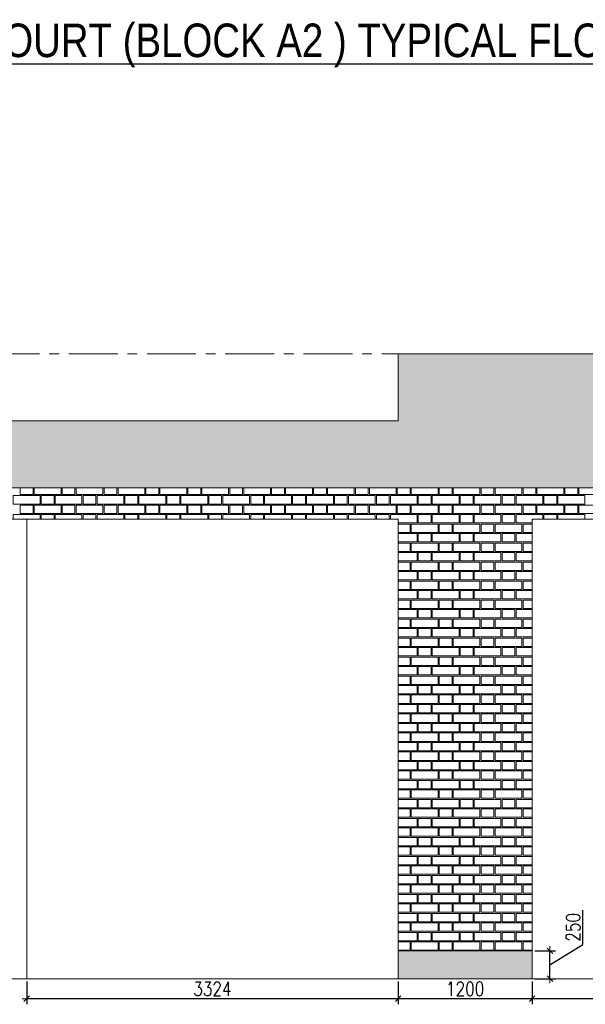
# Model space of a CAD drawing. Header units: millimetres. Extents: x 365044 to 878822, y -384447 to -241456.
# Tile 17 of 65: x 624410 to 629472, y -384084 to -375269. Entities that reach past the tile are written whole.
import ezdxf
from ezdxf.enums import TextEntityAlignment as Align

# ---------------------------------------------------------------- set-up
doc = ezdxf.new("R2010")
doc.units = ezdxf.units.MM
doc.header["$PDMODE"] = 99
doc.linetypes.add('CENTER', pattern=[2, 1.25, -0.25, 0.25, -0.25])
doc.layers.get('Defpoints').update_dxf_attribs({"color": 250})
for name, color, linetype, lineweight in [('3A-HATCH', 252, 'Continuous', 0), ('4', 4, 'Continuous', 9), ('A-DIM', 7, 'Continuous', 13), ('A-TEXT', 7, 'Continuous', 9)]:
    doc.layers.add(name, color=color, linetype=linetype, lineweight=lineweight)
doc.layers.add('A-HATCH', color=9, linetype='Continuous', lineweight=0, true_color=0x808080)
for name, color, linetype in [('ARTAG', 241, 'Continuous'), ('CENTER', 8, 'CENTER'), ('XR-DOOR$0$DOOR HATCH', 252, 'Continuous')]:
    doc.layers.add(name, color=color, linetype=linetype)
doc.styles.add('AB_EN', font='arial.ttf')
doc.styles.add('Arial Narrow', font='ARIALN.TTF', dxfattribs={"height": 476.25})
doc.styles.add('G1', font='arial.ttf', dxfattribs={"width": 0.8})
doc.styles.add('L1', font='simplex.shx', dxfattribs={"width": 0.8})
doc.dimstyles.new('copy 1 TO 50', dxfattribs={"dimscale": 50, "dimtxt": 2.5, "dimasz": 0.02, "dimexe": 1, "dimexo": 0.5, "dimgap": 0.5, "dimtad": 1, "dimdec": 0, "dimzin": 0, "dimdsep": 46, "dimtxsty": 'L1', "dimblk": '$0$$0$$1$new block', "dimcen": 0, "dimdle": 1, "dimclrd": 6, "dimclre": 6, "dimclrt": 7, "dimadec": 0, "dimazin": 0, "dimtfac": 2.5, "dimtdec": 0, "dimtix": 1, "dimtmove": 1, "dimatfit": 3, "dimldrblk": 'OPEN30', "dimfxl": 6, "dimtolj": 1, "dimtzin": 0, "dimarcsym": 0})

# ---------------------------------------------------------------- blocks, each defined once
blk = doc.blocks.new('*U10')
at = {"layer": 'ARTAG', "color": 3}
blk.add_line((13.57, 0.35), (205.8, 0.35), dxfattribs=at)
at = {"layer": 'ARTAG', "color": 1, "style": 'G1', "width": 0.8}
for tag, height, p in [('S', 4, (6.93, 1.55)), ('1', 2.5, (6.93, -3.45))]:
    blk.add_attdef(tag, text='', height=height, dxfattribs=at).set_placement(p, align=Align.CENTER)
at = {"layer": 'ARTAG', "color": 1, "style": 'AB_EN'}
for tag, p, height in [('ELEVATION', (14.69, 1.55), 4), ('SCALE1:10', (15.09, -3.45), 2.5)]:
    blk.add_attdef(tag, p, '', height=height, dxfattribs=at)
blk = doc.blocks.new('$0$$0$$1$new block')
at = {"color": 3}
for p, q in [((40, 0), (-40, 0)), ((24.7, 24.7), (-24.7, -24.7)), ((0, 40), (0, -40))]:
    blk.add_line(p, q, dxfattribs=at)
blk = doc.blocks.new('*D419')
at = {"layer": 'A-DIM', "color": 6, "linetype": 'Continuous', "lineweight": -2, "transparency": 16777216}
for p, q in [((628996.6, -383880), (628996.6, -384084.4)), ((635232.6, -383880), (635232.6, -384084.4))]:
    blk.add_line(p, q, dxfattribs=at)
at = {"layer": 'A-DIM', "color": 6, "lineweight": -2, "transparency": 16777216}
blk.add_line((635231.6, -384034.4), (628997.6, -384034.4), dxfattribs=at)
at = {"layer": 'Defpoints', "color": 0, "transparency": 16777216}
for p in [(628996.6, -383855), (635232.6, -383855), (628996.6, -384034.4)]:
    blk.add_point(p, dxfattribs=at)
at = {"layer": 'A-DIM', "color": 6, "lineweight": -2, "transparency": 16777216, "rotation": 180}
blk.add_blockref('$0$$0$$1$new block', (628996.6, -384034.4), dxfattribs=at)
at = {"layer": 'A-DIM', "color": 6, "lineweight": -2, "transparency": 16777216}
blk.add_blockref('$0$$0$$1$new block', (635232.6, -384034.4), dxfattribs=at)
at = {"layer": 'A-DIM', "color": 7, "lineweight": -3, "transparency": 16777216, "insert": (632114.6, -383946.9), "char_height": 125, "attachment_point": 5, "style": 'L1'}
blk.add_mtext('\\A1;6236', dxfattribs=at)
blk = doc.blocks.new('_Open30')
at = {"color": 0, "linetype": 'ByBlock', "lineweight": -2}
for p, q in [((-1, 0.3), (0, 0)), ((0, 0), (-1, -0.3)), ((0, 0), (-1, 0))]:
    blk.add_line(p, q, dxfattribs=at)
blk = doc.blocks.new('*D420')
at = {"layer": 'A-DIM', "color": 6, "linetype": 'Continuous', "lineweight": -2, "transparency": 16777216}
for p, q in [((624472.6, -383880), (624472.6, -384084.4)), ((627796.6, -383880), (627796.6, -384084.4))]:
    blk.add_line(p, q, dxfattribs=at)
at = {"layer": 'A-DIM', "color": 6, "lineweight": -2, "transparency": 16777216}
blk.add_line((627795.6, -384034.4), (624473.6, -384034.4), dxfattribs=at)
at = {"layer": 'Defpoints', "color": 0, "transparency": 16777216}
for p in [(624472.6, -383855), (627796.6, -383855), (624472.6, -384034.4)]:
    blk.add_point(p, dxfattribs=at)
at = {"layer": 'A-DIM', "color": 6, "lineweight": -2, "transparency": 16777216, "rotation": 180}
blk.add_blockref('$0$$0$$1$new block', (624472.6, -384034.4), dxfattribs=at)
at = {"layer": 'A-DIM', "color": 6, "lineweight": -2, "transparency": 16777216}
blk.add_blockref('$0$$0$$1$new block', (627796.6, -384034.4), dxfattribs=at)
at = {"layer": 'A-DIM', "color": 7, "lineweight": -3, "transparency": 16777216, "insert": (626134.6, -383946.9), "char_height": 125, "attachment_point": 5, "style": 'L1'}
blk.add_mtext('\\A1;3324', dxfattribs=at)
blk = doc.blocks.new('*D430')
at = {"layer": 'A-DIM', "color": 6, "linetype": 'Continuous', "lineweight": -2, "transparency": 16777216}
for p, q in [((627796.6, -383880), (627796.6, -384084.4)), ((628996.6, -383880), (628996.6, -384084.4))]:
    blk.add_line(p, q, dxfattribs=at)
at = {"layer": 'A-DIM', "color": 6, "lineweight": -2, "transparency": 16777216}
blk.add_line((628995.6, -384034.4), (627797.6, -384034.4), dxfattribs=at)
at = {"layer": 'Defpoints', "color": 0, "transparency": 16777216}
for p in [(627796.6, -383855), (628996.6, -383855), (627796.6, -384034.4)]:
    blk.add_point(p, dxfattribs=at)
at = {"layer": 'A-DIM', "color": 6, "lineweight": -2, "transparency": 16777216, "rotation": 180}
blk.add_blockref('$0$$0$$1$new block', (627796.6, -384034.4), dxfattribs=at)
at = {"layer": 'A-DIM', "color": 6, "lineweight": -2, "transparency": 16777216}
blk.add_blockref('$0$$0$$1$new block', (628996.6, -384034.4), dxfattribs=at)
at = {"layer": 'A-DIM', "color": 7, "lineweight": -3, "transparency": 16777216, "insert": (628396.6, -383946.9), "char_height": 125, "attachment_point": 5, "style": 'L1'}
blk.add_mtext('\\A1;1200', dxfattribs=at)
blk = doc.blocks.new('*D437')
at = {"layer": 'A-DIM', "color": 6, "lineweight": -2, "transparency": 16777216}
for p, q in [((629450.7, -383548.5), (629450.7, -383241.3)), ((629155.9, -383730), (629450.7, -383548.5)), ((629155.9, -383854), (629155.9, -383606))]:
    blk.add_line(p, q, dxfattribs=at)
at = {"layer": 'A-DIM', "color": 6, "linetype": 'Continuous', "lineweight": -2, "transparency": 16777216}
for p, q in [((629021.6, -383605), (629205.9, -383605)), ((629021.6, -383855), (629205.9, -383855))]:
    blk.add_line(p, q, dxfattribs=at)
at = {"layer": 'Defpoints', "color": 0, "transparency": 16777216}
for p in [(628996.6, -383605), (629155.9, -383605), (628996.6, -383855)]:
    blk.add_point(p, dxfattribs=at)
at = {"layer": 'A-DIM', "color": 6, "lineweight": -2, "transparency": 16777216}
for p, rotation in [((629155.9, -383605), 90), ((629155.9, -383855), 270)]:
    blk.add_blockref('$0$$0$$1$new block', p, dxfattribs=dict(at, rotation=rotation))
at = {"layer": 'A-DIM', "color": 7, "lineweight": -3, "transparency": 16777216, "insert": (629363.2, -383394.9), "char_height": 125, "attachment_point": 5, "rotation": 90, "style": 'L1'}
blk.add_mtext('\\A1;250', dxfattribs=at)

msp = doc.modelspace()

# ---------------------------------------------------------------- hatches: boundary and pattern name
h = msp.add_hatch()
h.set_pattern_fill('GRASS', color=82, scale=5)
h.set_pattern_definition([(90, (-374965.555, 370325.62), (-89.802561, 89.802561), [23.8125, -155.792622]), (45, (-374965.56, 370325.62), (-89.802561, 89.802561), [23.8125, -103.1875]), (135, (-374965.56, 370325.62), (-89.802561, -89.802561), [23.8125, -103.1875])])
h.paths.add_polyline_path([(627796.6, -378260), (648294.6, -378260), (648294.6, -379460), (612579.6, -379460), (612579.6, -378860), (627796.6, -378860)])
at = {"layer": '3A-HATCH'}
h = msp.add_hatch(dxfattribs=at)
h.set_pattern_fill('AR-SAND', color=256, scale=2)
h.set_pattern_definition([(37.5, (114227.92, 2418.91), (-3.200063, 97.882647), [0, -77.216, 0, -86.36, 0, -82.55]), (7.5, (114227.92, 2418.91), (89.904657, 143.36502), [0, -41.656, 0, -69.596, 0, -26.67]), (327.5, (114165.44, 2418.91), (158.198474, 0.287437), [0, -25.4, 0, -91.44, 0, -119.38]), (317.5, (114165.44, 2418.91), (152.71129, 44.585865), [0, -12.7, 0, -59.944, 0, -68.58])])
h.paths.add_polyline_path([(627796.6, -383605), (622620.6, -383605), (628996.6, -383604.9), (628996.6, -383854.9), (627796.6, -383854.9)])

# ---------------------------------------------------------------- linework, layer by layer
at = {"layer": '4', "ltscale": 80}
for p, q in [((627796.6, -378260), (648294.6, -378260)), ((627796.6, -378260), (627796.6, -378860)), ((627796.6, -378860), (612579.6, -378860)), ((612579.6, -379460), (648294.6, -379460)), ((614430.6, -379740), (627796.6, -379740)), ((624472.6, -379740), (624472.6, -383855)), ((627796.6, -383855), (627796.6, -379740)), ((628996.6, -379740), (643454.6, -379740)), ((628996.6, -383855), (628996.6, -379740)), ((627796.6, -383600), (628996.6, -383600)), ((627796.6, -383605), (628996.6, -383605)), ((612579.6, -383855), (627796.6, -383855)), ((627796.6, -383855), (648294.6, -383855))]:
    msp.add_line(p, q, dxfattribs=at)
at = {"layer": 'A-HATCH'}
for points in [[(624529.6, -379460), (624529.6, -379520), (624414.6, -379520), (624414.6, -379460)], [(624779.6, -379460), (624779.6, -379520), (624539.6, -379520), (624539.6, -379460)], [(624904.6, -379460), (624904.6, -379520), (624789.6, -379520), (624789.6, -379460)], [(625154.6, -379460), (625154.6, -379520), (624914.6, -379520), (624914.6, -379460)], [(625279.6, -379460), (625279.6, -379520), (625164.6, -379520), (625164.6, -379460)], [(625529.6, -379460), (625529.6, -379520), (625289.6, -379520), (625289.6, -379460)], [(625654.6, -379460), (625654.6, -379520), (625539.6, -379520), (625539.6, -379460)], [(625904.6, -379460), (625904.6, -379520), (625664.6, -379520), (625664.6, -379460)], [(626029.6, -379460), (626029.6, -379520), (625914.6, -379520), (625914.6, -379460)], [(626279.6, -379460), (626279.6, -379520), (626039.6, -379520), (626039.6, -379460)], [(626404.6, -379460), (626404.6, -379520), (626289.6, -379520), (626289.6, -379460)], [(626654.6, -379460), (626654.6, -379520), (626414.6, -379520), (626414.6, -379460)], [(626779.6, -379460), (626779.6, -379520), (626664.6, -379520), (626664.6, -379460)], [(627029.6, -379460), (627029.6, -379520), (626789.6, -379520), (626789.6, -379460)], [(627154.6, -379460), (627154.6, -379520), (627039.6, -379520), (627039.6, -379460)], [(627404.6, -379460), (627404.6, -379520), (627164.6, -379520), (627164.6, -379460)], [(627529.6, -379460), (627529.6, -379520), (627414.6, -379520), (627414.6, -379460)], [(627779.6, -379460), (627779.6, -379520), (627539.6, -379520), (627539.6, -379460)], [(627904.6, -379460), (627904.6, -379520), (627789.6, -379520), (627789.6, -379460)], [(628154.6, -379460), (628154.6, -379520), (627914.6, -379520), (627914.6, -379460)], [(628279.6, -379460), (628279.6, -379520), (628164.6, -379520), (628164.6, -379460)], [(628529.6, -379460), (628529.6, -379520), (628289.6, -379520), (628289.6, -379460)], [(628654.6, -379460), (628654.6, -379520), (628539.6, -379520), (628539.6, -379460)], [(628904.6, -379460), (628904.6, -379520), (628664.6, -379520), (628664.6, -379460)], [(629029.6, -379460), (629029.6, -379520), (628914.6, -379520), (628914.6, -379460)], [(629279.6, -379460), (629279.6, -379520), (629039.6, -379520), (629039.6, -379460)], [(629404.6, -379460), (629404.6, -379520), (629289.6, -379520), (629289.6, -379460)], [(629654.6, -379460), (629654.6, -379520), (629414.6, -379520), (629414.6, -379460)], [(624352.1, -379740), (624352.1, -379700), (624592.1, -379700), (624592.1, -379740)], [(624602.1, -379740), (624602.1, -379700), (624717.1, -379700), (624717.1, -379740)], [(624727.1, -379740), (624727.1, -379700), (624967.1, -379700), (624967.1, -379740)], [(624977.1, -379740), (624977.1, -379700), (625092.1, -379700), (625092.1, -379740)], [(625102.1, -379740), (625102.1, -379700), (625342.1, -379700), (625342.1, -379740)], [(625352.1, -379740), (625352.1, -379700), (625467.1, -379700), (625467.1, -379740)], [(625477.1, -379740), (625477.1, -379700), (625717.1, -379700), (625717.1, -379740)], [(625727.1, -379740), (625727.1, -379700), (625842.1, -379700), (625842.1, -379740)], [(625852.1, -379740), (625852.1, -379700), (626092.1, -379700), (626092.1, -379740)], [(626102.1, -379740), (626102.1, -379700), (626217.1, -379700), (626217.1, -379740)], [(626227.1, -379740), (626227.1, -379700), (626467.1, -379700), (626467.1, -379740)], [(626477.1, -379740), (626477.1, -379700), (626592.1, -379700), (626592.1, -379740)], [(626602.1, -379740), (626602.1, -379700), (626842.1, -379700), (626842.1, -379740)], [(626852.1, -379740), (626852.1, -379700), (626967.1, -379700), (626967.1, -379740)], [(626977.1, -379740), (626977.1, -379700), (627217.1, -379700), (627217.1, -379740)], [(627227.1, -379740), (627227.1, -379700), (627342.1, -379700), (627342.1, -379740)], [(627352.1, -379740), (627352.1, -379700), (627592.1, -379700), (627592.1, -379740)], [(627602.1, -379740), (627602.1, -379700), (627717.1, -379700), (627717.1, -379740)], [(627727.1, -379740), (627727.1, -379700), (627967.1, -379700), (627967.1, -379775), (627796.6, -379775)], [(628996.6, -379775), (628852.1, -379775), (628852.1, -379700), (629092.1, -379700), (629092.1, -379740)], [(629102.1, -379740), (629102.1, -379700), (629217.1, -379700), (629217.1, -379740)], [(629227.1, -379740), (629227.1, -379700), (629467.1, -379700), (629467.1, -379740)], [(627796.6, -379785), (627904.6, -379785), (627904.6, -379860), (627796.6, -379860)], [(628996.6, -379860), (628914.6, -379860), (628914.6, -379785), (628996.6, -379785)], [(627796.6, -379870), (627967.1, -379870), (627967.1, -379945), (627796.6, -379945)], [(627796.6, -379955), (627904.6, -379955), (627904.6, -380030), (627796.6, -380030)], [(628996.6, -379945), (628852.1, -379945), (628852.1, -379870), (628996.6, -379870)], [(628996.6, -380030), (628914.6, -380030), (628914.6, -379955), (628996.6, -379955)], [(627796.6, -380040), (627967.1, -380040), (627967.1, -380115), (627796.6, -380115)], [(628996.6, -380115), (628852.1, -380115), (628852.1, -380040), (628996.6, -380040)], [(627796.6, -380125), (627904.6, -380125), (627904.6, -380200), (627796.6, -380200)], [(628996.6, -380200), (628914.6, -380200), (628914.6, -380125), (628996.6, -380125)], [(627796.6, -380210), (627967.1, -380210), (627967.1, -380285), (627796.6, -380285)], [(628996.6, -380285), (628852.1, -380285), (628852.1, -380210), (628996.6, -380210)], [(627796.6, -380295), (627904.6, -380295), (627904.6, -380370), (627796.6, -380370)], [(628996.6, -380370), (628914.6, -380370), (628914.6, -380295), (628996.6, -380295)], [(627796.6, -380380), (627967.1, -380380), (627967.1, -380455), (627796.6, -380455)], [(628996.6, -380455), (628852.1, -380455), (628852.1, -380380), (628996.6, -380380)], [(627796.6, -380465), (627904.6, -380465), (627904.6, -380540), (627796.6, -380540)], [(628996.6, -380540), (628914.6, -380540), (628914.6, -380465), (628996.6, -380465)], [(627796.6, -380550), (627967.1, -380550), (627967.1, -380625), (627796.6, -380625)], [(628996.6, -380625), (628852.1, -380625), (628852.1, -380550), (628996.6, -380550)], [(627796.6, -380635), (627904.6, -380635), (627904.6, -380710), (627796.6, -380710)], [(628996.6, -380710), (628914.6, -380710), (628914.6, -380635), (628996.6, -380635)], [(627796.6, -380720), (627967.1, -380720), (627967.1, -380795), (627796.6, -380795)], [(628996.6, -380795), (628852.1, -380795), (628852.1, -380720), (628996.6, -380720)], [(627796.6, -380805), (627904.6, -380805), (627904.6, -380880), (627796.6, -380880)], [(628996.6, -380880), (628914.6, -380880), (628914.6, -380805), (628996.6, -380805)], [(627796.6, -380890), (627967.1, -380890), (627967.1, -380965), (627796.6, -380965)], [(628996.6, -380965), (628852.1, -380965), (628852.1, -380890), (628996.6, -380890)], [(627796.6, -380975), (627904.6, -380975), (627904.6, -381050), (627796.6, -381050)], [(628996.6, -381050), (628914.6, -381050), (628914.6, -380975), (628996.6, -380975)], [(627796.6, -381060), (627967.1, -381060), (627967.1, -381135), (627796.6, -381135)], [(628996.6, -381135), (628852.1, -381135), (628852.1, -381060), (628996.6, -381060)], [(627796.6, -381145), (627904.6, -381145), (627904.6, -381220), (627796.6, -381220)], [(628996.6, -381220), (628914.6, -381220), (628914.6, -381145), (628996.6, -381145)], [(627796.6, -381230), (627967.1, -381230), (627967.1, -381305), (627796.6, -381305)], [(628996.6, -381305), (628852.1, -381305), (628852.1, -381230), (628996.6, -381230)], [(627796.6, -381315), (627904.6, -381315), (627904.6, -381390), (627796.6, -381390)], [(628996.6, -381390), (628914.6, -381390), (628914.6, -381315), (628996.6, -381315)], [(627796.6, -381400), (627967.1, -381400), (627967.1, -381475), (627796.6, -381475)], [(628996.6, -381475), (628852.1, -381475), (628852.1, -381400), (628996.6, -381400)], [(627796.6, -381485), (627904.6, -381485), (627904.6, -381560), (627796.6, -381560)], [(628996.6, -381560), (628914.6, -381560), (628914.6, -381485), (628996.6, -381485)], [(627796.6, -381570), (627967.1, -381570), (627967.1, -381645), (627796.6, -381645)], [(628996.6, -381645), (628852.1, -381645), (628852.1, -381570), (628996.6, -381570)], [(627796.6, -381655), (627904.6, -381655), (627904.6, -381730), (627796.6, -381730)], [(628996.6, -381730), (628914.6, -381730), (628914.6, -381655), (628996.6, -381655)], [(627796.6, -381740), (627967.1, -381740), (627967.1, -381815), (627796.6, -381815)], [(628996.6, -381815), (628852.1, -381815), (628852.1, -381740), (628996.6, -381740)], [(627796.6, -381825), (627904.6, -381825), (627904.6, -381900), (627796.6, -381900)], [(628996.6, -381900), (628914.6, -381900), (628914.6, -381825), (628996.6, -381825)], [(627796.6, -381910), (627967.1, -381910), (627967.1, -381985), (627796.6, -381985)], [(628996.6, -381985), (628852.1, -381985), (628852.1, -381910), (628996.6, -381910)], [(627796.6, -381995), (627904.6, -381995), (627904.6, -382070), (627796.6, -382070)], [(628996.6, -382070), (628914.6, -382070), (628914.6, -381995), (628996.6, -381995)], [(627796.6, -382080), (627967.1, -382080), (627967.1, -382155), (627796.6, -382155)], [(628996.6, -382155), (628852.1, -382155), (628852.1, -382080), (628996.6, -382080)], [(627796.6, -382165), (627904.6, -382165), (627904.6, -382240), (627796.6, -382240)], [(628996.6, -382240), (628914.6, -382240), (628914.6, -382165), (628996.6, -382165)], [(627796.6, -382250), (627967.1, -382250), (627967.1, -382325), (627796.6, -382325)], [(627796.6, -382335), (627904.6, -382335), (627904.6, -382410), (627796.6, -382410)], [(628996.6, -382325), (628852.1, -382325), (628852.1, -382250), (628996.6, -382250)], [(628996.6, -382410), (628914.6, -382410), (628914.6, -382335), (628996.6, -382335)], [(627796.6, -382420), (627967.1, -382420), (627967.1, -382495), (627796.6, -382495)], [(628996.6, -382495), (628852.1, -382495), (628852.1, -382420), (628996.6, -382420)], [(627796.6, -382505), (627904.6, -382505), (627904.6, -382580), (627796.6, -382580)], [(628996.6, -382580), (628914.6, -382580), (628914.6, -382505), (628996.6, -382505)], [(627796.6, -382590), (627967.1, -382590), (627967.1, -382665), (627796.6, -382665)], [(628996.6, -382665), (628852.1, -382665), (628852.1, -382590), (628996.6, -382590)], [(627796.6, -382675), (627904.6, -382675), (627904.6, -382750), (627796.6, -382750)], [(628996.6, -382750), (628914.6, -382750), (628914.6, -382675), (628996.6, -382675)], [(627796.6, -382760), (627967.1, -382760), (627967.1, -382835), (627796.6, -382835)], [(628996.6, -382835), (628852.1, -382835), (628852.1, -382760), (628996.6, -382760)], [(627796.6, -382845), (627904.6, -382845), (627904.6, -382920), (627796.6, -382920)], [(628996.6, -382920), (628914.6, -382920), (628914.6, -382845), (628996.6, -382845)], [(627796.6, -382930), (627967.1, -382930), (627967.1, -383005), (627796.6, -383005)], [(628996.6, -383005), (628852.1, -383005), (628852.1, -382930), (628996.6, -382930)], [(627796.6, -383015), (627904.6, -383015), (627904.6, -383090), (627796.6, -383090)], [(628996.6, -383090), (628914.6, -383090), (628914.6, -383015), (628996.6, -383015)], [(627796.6, -383100), (627967.1, -383100), (627967.1, -383175), (627796.6, -383175)], [(628996.6, -383175), (628852.1, -383175), (628852.1, -383100), (628996.6, -383100)], [(627796.6, -383185), (627904.6, -383185), (627904.6, -383260), (627796.6, -383260)], [(628996.6, -383260), (628914.6, -383260), (628914.6, -383185), (628996.6, -383185)], [(627796.6, -383270), (627967.1, -383270), (627967.1, -383345), (627796.6, -383345)], [(628996.6, -383345), (628852.1, -383345), (628852.1, -383270), (628996.6, -383270)], [(627796.6, -383355), (627904.6, -383355), (627904.6, -383430), (627796.6, -383430)], [(628996.6, -383430), (628914.6, -383430), (628914.6, -383355), (628996.6, -383355)], [(627796.6, -383440), (627967.1, -383440), (627967.1, -383515), (627796.6, -383515)], [(628996.6, -383515), (628852.1, -383515), (628852.1, -383440), (628996.6, -383440)], [(627796.6, -383525), (627904.6, -383525), (627904.6, -383600), (627796.6, -383600)], [(628996.6, -383600), (628914.6, -383600), (628914.6, -383525), (628996.6, -383525)]]:
    msp.add_lwpolyline(points, dxfattribs=at)
for points in [[(624352.1, -379530), (624592.1, -379530), (624592.1, -379605), (624352.1, -379605)], [(624602.1, -379530), (624717.1, -379530), (624717.1, -379605), (624602.1, -379605)], [(624727.1, -379530), (624967.1, -379530), (624967.1, -379605), (624727.1, -379605)], [(624977.1, -379530), (625092.1, -379530), (625092.1, -379605), (624977.1, -379605)], [(625102.1, -379530), (625342.1, -379530), (625342.1, -379605), (625102.1, -379605)], [(625352.1, -379530), (625467.1, -379530), (625467.1, -379605), (625352.1, -379605)], [(625477.1, -379530), (625717.1, -379530), (625717.1, -379605), (625477.1, -379605)], [(625727.1, -379530), (625842.1, -379530), (625842.1, -379605), (625727.1, -379605)], [(625852.1, -379530), (626092.1, -379530), (626092.1, -379605), (625852.1, -379605)], [(626102.1, -379530), (626217.1, -379530), (626217.1, -379605), (626102.1, -379605)], [(626227.1, -379530), (626467.1, -379530), (626467.1, -379605), (626227.1, -379605)], [(626477.1, -379530), (626592.1, -379530), (626592.1, -379605), (626477.1, -379605)], [(626602.1, -379530), (626842.1, -379530), (626842.1, -379605), (626602.1, -379605)], [(626852.1, -379530), (626967.1, -379530), (626967.1, -379605), (626852.1, -379605)], [(626977.1, -379530), (627217.1, -379530), (627217.1, -379605), (626977.1, -379605)], [(627227.1, -379530), (627342.1, -379530), (627342.1, -379605), (627227.1, -379605)], [(627352.1, -379530), (627592.1, -379530), (627592.1, -379605), (627352.1, -379605)], [(627602.1, -379530), (627717.1, -379530), (627717.1, -379605), (627602.1, -379605)], [(627727.1, -379530), (627967.1, -379530), (627967.1, -379605), (627727.1, -379605)], [(627977.1, -379530), (628092.1, -379530), (628092.1, -379605), (627977.1, -379605)], [(628102.1, -379530), (628342.1, -379530), (628342.1, -379605), (628102.1, -379605)], [(628352.1, -379530), (628467.1, -379530), (628467.1, -379605), (628352.1, -379605)], [(628477.1, -379530), (628717.1, -379530), (628717.1, -379605), (628477.1, -379605)], [(628727.1, -379530), (628842.1, -379530), (628842.1, -379605), (628727.1, -379605)], [(628852.1, -379530), (629092.1, -379530), (629092.1, -379605), (628852.1, -379605)], [(629102.1, -379530), (629217.1, -379530), (629217.1, -379605), (629102.1, -379605)], [(629227.1, -379530), (629467.1, -379530), (629467.1, -379605), (629227.1, -379605)], [(624414.6, -379615), (624529.6, -379615), (624529.6, -379690), (624414.6, -379690)], [(624539.6, -379615), (624779.6, -379615), (624779.6, -379690), (624539.6, -379690)], [(624789.6, -379615), (624904.6, -379615), (624904.6, -379690), (624789.6, -379690)], [(624914.6, -379615), (625154.6, -379615), (625154.6, -379690), (624914.6, -379690)], [(625164.6, -379615), (625279.6, -379615), (625279.6, -379690), (625164.6, -379690)], [(625289.6, -379615), (625529.6, -379615), (625529.6, -379690), (625289.6, -379690)], [(625539.6, -379615), (625654.6, -379615), (625654.6, -379690), (625539.6, -379690)], [(625664.6, -379615), (625904.6, -379615), (625904.6, -379690), (625664.6, -379690)], [(625914.6, -379615), (626029.6, -379615), (626029.6, -379690), (625914.6, -379690)], [(626039.6, -379615), (626279.6, -379615), (626279.6, -379690), (626039.6, -379690)], [(626289.6, -379615), (626404.6, -379615), (626404.6, -379690), (626289.6, -379690)], [(626414.6, -379615), (626654.6, -379615), (626654.6, -379690), (626414.6, -379690)], [(626664.6, -379615), (626779.6, -379615), (626779.6, -379690), (626664.6, -379690)], [(626789.6, -379615), (627029.6, -379615), (627029.6, -379690), (626789.6, -379690)], [(627039.6, -379615), (627154.6, -379615), (627154.6, -379690), (627039.6, -379690)], [(627164.6, -379615), (627404.6, -379615), (627404.6, -379690), (627164.6, -379690)], [(627414.6, -379615), (627529.6, -379615), (627529.6, -379690), (627414.6, -379690)], [(627539.6, -379615), (627779.6, -379615), (627779.6, -379690), (627539.6, -379690)], [(627789.6, -379615), (627904.6, -379615), (627904.6, -379690), (627789.6, -379690)], [(627914.6, -379615), (628154.6, -379615), (628154.6, -379690), (627914.6, -379690)], [(628164.6, -379615), (628279.6, -379615), (628279.6, -379690), (628164.6, -379690)], [(628289.6, -379615), (628529.6, -379615), (628529.6, -379690), (628289.6, -379690)], [(628539.6, -379615), (628654.6, -379615), (628654.6, -379690), (628539.6, -379690)], [(628664.6, -379615), (628904.6, -379615), (628904.6, -379690), (628664.6, -379690)], [(628914.6, -379615), (629029.6, -379615), (629029.6, -379690), (628914.6, -379690)], [(629039.6, -379615), (629279.6, -379615), (629279.6, -379690), (629039.6, -379690)], [(629289.6, -379615), (629404.6, -379615), (629404.6, -379690), (629289.6, -379690)], [(629414.6, -379615), (629654.6, -379615), (629654.6, -379690), (629414.6, -379690)], [(627977.1, -379700), (628092.1, -379700), (628092.1, -379775), (627977.1, -379775)], [(628102.1, -379700), (628342.1, -379700), (628342.1, -379775), (628102.1, -379775)], [(628352.1, -379700), (628467.1, -379700), (628467.1, -379775), (628352.1, -379775)], [(628477.1, -379700), (628717.1, -379700), (628717.1, -379775), (628477.1, -379775)], [(628727.1, -379700), (628842.1, -379700), (628842.1, -379775), (628727.1, -379775)], [(627914.6, -379785), (628154.6, -379785), (628154.6, -379860), (627914.6, -379860)], [(628164.6, -379785), (628279.6, -379785), (628279.6, -379860), (628164.6, -379860)], [(628289.6, -379785), (628529.6, -379785), (628529.6, -379860), (628289.6, -379860)], [(628539.6, -379785), (628654.6, -379785), (628654.6, -379860), (628539.6, -379860)], [(628664.6, -379785), (628904.6, -379785), (628904.6, -379860), (628664.6, -379860)], [(627914.6, -379955), (628154.6, -379955), (628154.6, -380030), (627914.6, -380030)], [(627977.1, -379870), (628092.1, -379870), (628092.1, -379945), (627977.1, -379945)], [(628102.1, -379870), (628342.1, -379870), (628342.1, -379945), (628102.1, -379945)], [(628164.6, -379955), (628279.6, -379955), (628279.6, -380030), (628164.6, -380030)], [(628289.6, -379955), (628529.6, -379955), (628529.6, -380030), (628289.6, -380030)], [(628352.1, -379870), (628467.1, -379870), (628467.1, -379945), (628352.1, -379945)], [(628477.1, -379870), (628717.1, -379870), (628717.1, -379945), (628477.1, -379945)], [(628539.6, -379955), (628654.6, -379955), (628654.6, -380030), (628539.6, -380030)], [(628664.6, -379955), (628904.6, -379955), (628904.6, -380030), (628664.6, -380030)], [(628727.1, -379870), (628842.1, -379870), (628842.1, -379945), (628727.1, -379945)], [(627977.1, -380040), (628092.1, -380040), (628092.1, -380115), (627977.1, -380115)], [(628102.1, -380040), (628342.1, -380040), (628342.1, -380115), (628102.1, -380115)], [(628352.1, -380040), (628467.1, -380040), (628467.1, -380115), (628352.1, -380115)], [(628477.1, -380040), (628717.1, -380040), (628717.1, -380115), (628477.1, -380115)], [(628727.1, -380040), (628842.1, -380040), (628842.1, -380115), (628727.1, -380115)], [(627914.6, -380125), (628154.6, -380125), (628154.6, -380200), (627914.6, -380200)], [(628164.6, -380125), (628279.6, -380125), (628279.6, -380200), (628164.6, -380200)], [(628289.6, -380125), (628529.6, -380125), (628529.6, -380200), (628289.6, -380200)], [(628539.6, -380125), (628654.6, -380125), (628654.6, -380200), (628539.6, -380200)], [(628664.6, -380125), (628904.6, -380125), (628904.6, -380200), (628664.6, -380200)], [(627977.1, -380210), (628092.1, -380210), (628092.1, -380285), (627977.1, -380285)], [(628102.1, -380210), (628342.1, -380210), (628342.1, -380285), (628102.1, -380285)], [(628352.1, -380210), (628467.1, -380210), (628467.1, -380285), (628352.1, -380285)], [(628477.1, -380210), (628717.1, -380210), (628717.1, -380285), (628477.1, -380285)], [(628727.1, -380210), (628842.1, -380210), (628842.1, -380285), (628727.1, -380285)], [(627914.6, -380295), (628154.6, -380295), (628154.6, -380370), (627914.6, -380370)], [(628164.6, -380295), (628279.6, -380295), (628279.6, -380370), (628164.6, -380370)], [(628289.6, -380295), (628529.6, -380295), (628529.6, -380370), (628289.6, -380370)], [(628539.6, -380295), (628654.6, -380295), (628654.6, -380370), (628539.6, -380370)], [(628664.6, -380295), (628904.6, -380295), (628904.6, -380370), (628664.6, -380370)], [(627977.1, -380380), (628092.1, -380380), (628092.1, -380455), (627977.1, -380455)], [(628102.1, -380380), (628342.1, -380380), (628342.1, -380455), (628102.1, -380455)], [(628352.1, -380380), (628467.1, -380380), (628467.1, -380455), (628352.1, -380455)], [(628477.1, -380380), (628717.1, -380380), (628717.1, -380455), (628477.1, -380455)], [(628727.1, -380380), (628842.1, -380380), (628842.1, -380455), (628727.1, -380455)], [(627914.6, -380465), (628154.6, -380465), (628154.6, -380540), (627914.6, -380540)], [(628164.6, -380465), (628279.6, -380465), (628279.6, -380540), (628164.6, -380540)], [(628289.6, -380465), (628529.6, -380465), (628529.6, -380540), (628289.6, -380540)], [(628539.6, -380465), (628654.6, -380465), (628654.6, -380540), (628539.6, -380540)], [(628664.6, -380465), (628904.6, -380465), (628904.6, -380540), (628664.6, -380540)], [(627977.1, -380550), (628092.1, -380550), (628092.1, -380625), (627977.1, -380625)], [(628102.1, -380550), (628342.1, -380550), (628342.1, -380625), (628102.1, -380625)], [(628352.1, -380550), (628467.1, -380550), (628467.1, -380625), (628352.1, -380625)], [(628477.1, -380550), (628717.1, -380550), (628717.1, -380625), (628477.1, -380625)], [(628727.1, -380550), (628842.1, -380550), (628842.1, -380625), (628727.1, -380625)], [(627914.6, -380635), (628154.6, -380635), (628154.6, -380710), (627914.6, -380710)], [(628164.6, -380635), (628279.6, -380635), (628279.6, -380710), (628164.6, -380710)], [(628289.6, -380635), (628529.6, -380635), (628529.6, -380710), (628289.6, -380710)], [(628539.6, -380635), (628654.6, -380635), (628654.6, -380710), (628539.6, -380710)], [(628664.6, -380635), (628904.6, -380635), (628904.6, -380710), (628664.6, -380710)], [(627977.1, -380720), (628092.1, -380720), (628092.1, -380795), (627977.1, -380795)], [(628102.1, -380720), (628342.1, -380720), (628342.1, -380795), (628102.1, -380795)], [(628352.1, -380720), (628467.1, -380720), (628467.1, -380795), (628352.1, -380795)], [(628477.1, -380720), (628717.1, -380720), (628717.1, -380795), (628477.1, -380795)], [(628727.1, -380720), (628842.1, -380720), (628842.1, -380795), (628727.1, -380795)], [(627914.6, -380805), (628154.6, -380805), (628154.6, -380880), (627914.6, -380880)], [(628164.6, -380805), (628279.6, -380805), (628279.6, -380880), (628164.6, -380880)], [(628289.6, -380805), (628529.6, -380805), (628529.6, -380880), (628289.6, -380880)], [(628539.6, -380805), (628654.6, -380805), (628654.6, -380880), (628539.6, -380880)], [(628664.6, -380805), (628904.6, -380805), (628904.6, -380880), (628664.6, -380880)], [(627977.1, -380890), (628092.1, -380890), (628092.1, -380965), (627977.1, -380965)], [(628102.1, -380890), (628342.1, -380890), (628342.1, -380965), (628102.1, -380965)], [(628352.1, -380890), (628467.1, -380890), (628467.1, -380965), (628352.1, -380965)], [(628477.1, -380890), (628717.1, -380890), (628717.1, -380965), (628477.1, -380965)], [(628727.1, -380890), (628842.1, -380890), (628842.1, -380965), (628727.1, -380965)], [(627914.6, -380975), (628154.6, -380975), (628154.6, -381050), (627914.6, -381050)], [(628164.6, -380975), (628279.6, -380975), (628279.6, -381050), (628164.6, -381050)], [(628289.6, -380975), (628529.6, -380975), (628529.6, -381050), (628289.6, -381050)], [(628539.6, -380975), (628654.6, -380975), (628654.6, -381050), (628539.6, -381050)], [(628664.6, -380975), (628904.6, -380975), (628904.6, -381050), (628664.6, -381050)], [(627977.1, -381060), (628092.1, -381060), (628092.1, -381135), (627977.1, -381135)], [(628102.1, -381060), (628342.1, -381060), (628342.1, -381135), (628102.1, -381135)], [(628352.1, -381060), (628467.1, -381060), (628467.1, -381135), (628352.1, -381135)], [(628477.1, -381060), (628717.1, -381060), (628717.1, -381135), (628477.1, -381135)], [(628727.1, -381060), (628842.1, -381060), (628842.1, -381135), (628727.1, -381135)], [(627914.6, -381145), (628154.6, -381145), (628154.6, -381220), (627914.6, -381220)], [(628164.6, -381145), (628279.6, -381145), (628279.6, -381220), (628164.6, -381220)], [(628289.6, -381145), (628529.6, -381145), (628529.6, -381220), (628289.6, -381220)], [(628539.6, -381145), (628654.6, -381145), (628654.6, -381220), (628539.6, -381220)], [(628664.6, -381145), (628904.6, -381145), (628904.6, -381220), (628664.6, -381220)], [(627977.1, -381230), (628092.1, -381230), (628092.1, -381305), (627977.1, -381305)], [(628102.1, -381230), (628342.1, -381230), (628342.1, -381305), (628102.1, -381305)], [(628352.1, -381230), (628467.1, -381230), (628467.1, -381305), (628352.1, -381305)], [(628477.1, -381230), (628717.1, -381230), (628717.1, -381305), (628477.1, -381305)], [(628727.1, -381230), (628842.1, -381230), (628842.1, -381305), (628727.1, -381305)], [(627914.6, -381315), (628154.6, -381315), (628154.6, -381390), (627914.6, -381390)], [(628164.6, -381315), (628279.6, -381315), (628279.6, -381390), (628164.6, -381390)], [(628289.6, -381315), (628529.6, -381315), (628529.6, -381390), (628289.6, -381390)], [(628539.6, -381315), (628654.6, -381315), (628654.6, -381390), (628539.6, -381390)], [(628664.6, -381315), (628904.6, -381315), (628904.6, -381390), (628664.6, -381390)], [(627977.1, -381400), (628092.1, -381400), (628092.1, -381475), (627977.1, -381475)], [(628102.1, -381400), (628342.1, -381400), (628342.1, -381475), (628102.1, -381475)], [(628352.1, -381400), (628467.1, -381400), (628467.1, -381475), (628352.1, -381475)], [(628477.1, -381400), (628717.1, -381400), (628717.1, -381475), (628477.1, -381475)], [(628727.1, -381400), (628842.1, -381400), (628842.1, -381475), (628727.1, -381475)], [(627914.6, -381485), (628154.6, -381485), (628154.6, -381560), (627914.6, -381560)], [(628164.6, -381485), (628279.6, -381485), (628279.6, -381560), (628164.6, -381560)], [(628289.6, -381485), (628529.6, -381485), (628529.6, -381560), (628289.6, -381560)], [(628539.6, -381485), (628654.6, -381485), (628654.6, -381560), (628539.6, -381560)], [(628664.6, -381485), (628904.6, -381485), (628904.6, -381560), (628664.6, -381560)], [(627977.1, -381570), (628092.1, -381570), (628092.1, -381645), (627977.1, -381645)], [(628102.1, -381570), (628342.1, -381570), (628342.1, -381645), (628102.1, -381645)], [(628352.1, -381570), (628467.1, -381570), (628467.1, -381645), (628352.1, -381645)], [(628477.1, -381570), (628717.1, -381570), (628717.1, -381645), (628477.1, -381645)], [(628727.1, -381570), (628842.1, -381570), (628842.1, -381645), (628727.1, -381645)], [(627914.6, -381655), (628154.6, -381655), (628154.6, -381730), (627914.6, -381730)], [(628164.6, -381655), (628279.6, -381655), (628279.6, -381730), (628164.6, -381730)], [(628289.6, -381655), (628529.6, -381655), (628529.6, -381730), (628289.6, -381730)], [(628539.6, -381655), (628654.6, -381655), (628654.6, -381730), (628539.6, -381730)], [(628664.6, -381655), (628904.6, -381655), (628904.6, -381730), (628664.6, -381730)], [(627977.1, -381740), (628092.1, -381740), (628092.1, -381815), (627977.1, -381815)], [(628102.1, -381740), (628342.1, -381740), (628342.1, -381815), (628102.1, -381815)], [(628352.1, -381740), (628467.1, -381740), (628467.1, -381815), (628352.1, -381815)], [(628477.1, -381740), (628717.1, -381740), (628717.1, -381815), (628477.1, -381815)], [(628727.1, -381740), (628842.1, -381740), (628842.1, -381815), (628727.1, -381815)], [(627914.6, -381825), (628154.6, -381825), (628154.6, -381900), (627914.6, -381900)], [(628164.6, -381825), (628279.6, -381825), (628279.6, -381900), (628164.6, -381900)], [(628289.6, -381825), (628529.6, -381825), (628529.6, -381900), (628289.6, -381900)], [(628539.6, -381825), (628654.6, -381825), (628654.6, -381900), (628539.6, -381900)], [(628664.6, -381825), (628904.6, -381825), (628904.6, -381900), (628664.6, -381900)], [(627977.1, -381910), (628092.1, -381910), (628092.1, -381985), (627977.1, -381985)], [(628102.1, -381910), (628342.1, -381910), (628342.1, -381985), (628102.1, -381985)], [(628352.1, -381910), (628467.1, -381910), (628467.1, -381985), (628352.1, -381985)], [(628477.1, -381910), (628717.1, -381910), (628717.1, -381985), (628477.1, -381985)], [(628727.1, -381910), (628842.1, -381910), (628842.1, -381985), (628727.1, -381985)], [(627914.6, -381995), (628154.6, -381995), (628154.6, -382070), (627914.6, -382070)], [(628164.6, -381995), (628279.6, -381995), (628279.6, -382070), (628164.6, -382070)], [(628289.6, -381995), (628529.6, -381995), (628529.6, -382070), (628289.6, -382070)], [(628539.6, -381995), (628654.6, -381995), (628654.6, -382070), (628539.6, -382070)], [(628664.6, -381995), (628904.6, -381995), (628904.6, -382070), (628664.6, -382070)], [(627977.1, -382080), (628092.1, -382080), (628092.1, -382155), (627977.1, -382155)], [(628102.1, -382080), (628342.1, -382080), (628342.1, -382155), (628102.1, -382155)], [(628352.1, -382080), (628467.1, -382080), (628467.1, -382155), (628352.1, -382155)], [(628477.1, -382080), (628717.1, -382080), (628717.1, -382155), (628477.1, -382155)], [(628727.1, -382080), (628842.1, -382080), (628842.1, -382155), (628727.1, -382155)], [(627914.6, -382165), (628154.6, -382165), (628154.6, -382240), (627914.6, -382240)], [(628164.6, -382165), (628279.6, -382165), (628279.6, -382240), (628164.6, -382240)], [(628289.6, -382165), (628529.6, -382165), (628529.6, -382240), (628289.6, -382240)], [(628539.6, -382165), (628654.6, -382165), (628654.6, -382240), (628539.6, -382240)], [(628664.6, -382165), (628904.6, -382165), (628904.6, -382240), (628664.6, -382240)], [(627914.6, -382335), (628154.6, -382335), (628154.6, -382410), (627914.6, -382410)], [(627977.1, -382250), (628092.1, -382250), (628092.1, -382325), (627977.1, -382325)], [(628102.1, -382250), (628342.1, -382250), (628342.1, -382325), (628102.1, -382325)], [(628164.6, -382335), (628279.6, -382335), (628279.6, -382410), (628164.6, -382410)], [(628289.6, -382335), (628529.6, -382335), (628529.6, -382410), (628289.6, -382410)], [(628352.1, -382250), (628467.1, -382250), (628467.1, -382325), (628352.1, -382325)], [(628477.1, -382250), (628717.1, -382250), (628717.1, -382325), (628477.1, -382325)], [(628539.6, -382335), (628654.6, -382335), (628654.6, -382410), (628539.6, -382410)], [(628664.6, -382335), (628904.6, -382335), (628904.6, -382410), (628664.6, -382410)], [(628727.1, -382250), (628842.1, -382250), (628842.1, -382325), (628727.1, -382325)], [(627977.1, -382420), (628092.1, -382420), (628092.1, -382495), (627977.1, -382495)], [(628102.1, -382420), (628342.1, -382420), (628342.1, -382495), (628102.1, -382495)], [(628352.1, -382420), (628467.1, -382420), (628467.1, -382495), (628352.1, -382495)], [(628477.1, -382420), (628717.1, -382420), (628717.1, -382495), (628477.1, -382495)], [(628727.1, -382420), (628842.1, -382420), (628842.1, -382495), (628727.1, -382495)], [(627914.6, -382505), (628154.6, -382505), (628154.6, -382580), (627914.6, -382580)], [(628164.6, -382505), (628279.6, -382505), (628279.6, -382580), (628164.6, -382580)], [(628289.6, -382505), (628529.6, -382505), (628529.6, -382580), (628289.6, -382580)], [(628539.6, -382505), (628654.6, -382505), (628654.6, -382580), (628539.6, -382580)], [(628664.6, -382505), (628904.6, -382505), (628904.6, -382580), (628664.6, -382580)], [(627977.1, -382590), (628092.1, -382590), (628092.1, -382665), (627977.1, -382665)], [(628102.1, -382590), (628342.1, -382590), (628342.1, -382665), (628102.1, -382665)], [(628352.1, -382590), (628467.1, -382590), (628467.1, -382665), (628352.1, -382665)], [(628477.1, -382590), (628717.1, -382590), (628717.1, -382665), (628477.1, -382665)], [(628727.1, -382590), (628842.1, -382590), (628842.1, -382665), (628727.1, -382665)], [(627914.6, -382675), (628154.6, -382675), (628154.6, -382750), (627914.6, -382750)], [(628164.6, -382675), (628279.6, -382675), (628279.6, -382750), (628164.6, -382750)], [(628289.6, -382675), (628529.6, -382675), (628529.6, -382750), (628289.6, -382750)], [(628539.6, -382675), (628654.6, -382675), (628654.6, -382750), (628539.6, -382750)], [(628664.6, -382675), (628904.6, -382675), (628904.6, -382750), (628664.6, -382750)], [(627977.1, -382760), (628092.1, -382760), (628092.1, -382835), (627977.1, -382835)], [(628102.1, -382760), (628342.1, -382760), (628342.1, -382835), (628102.1, -382835)], [(628352.1, -382760), (628467.1, -382760), (628467.1, -382835), (628352.1, -382835)], [(628477.1, -382760), (628717.1, -382760), (628717.1, -382835), (628477.1, -382835)], [(628727.1, -382760), (628842.1, -382760), (628842.1, -382835), (628727.1, -382835)], [(627914.6, -382845), (628154.6, -382845), (628154.6, -382920), (627914.6, -382920)], [(628164.6, -382845), (628279.6, -382845), (628279.6, -382920), (628164.6, -382920)], [(628289.6, -382845), (628529.6, -382845), (628529.6, -382920), (628289.6, -382920)], [(628539.6, -382845), (628654.6, -382845), (628654.6, -382920), (628539.6, -382920)], [(628664.6, -382845), (628904.6, -382845), (628904.6, -382920), (628664.6, -382920)], [(627977.1, -382930), (628092.1, -382930), (628092.1, -383005), (627977.1, -383005)], [(628102.1, -382930), (628342.1, -382930), (628342.1, -383005), (628102.1, -383005)], [(628352.1, -382930), (628467.1, -382930), (628467.1, -383005), (628352.1, -383005)], [(628477.1, -382930), (628717.1, -382930), (628717.1, -383005), (628477.1, -383005)], [(628727.1, -382930), (628842.1, -382930), (628842.1, -383005), (628727.1, -383005)], [(627914.6, -383015), (628154.6, -383015), (628154.6, -383090), (627914.6, -383090)], [(628164.6, -383015), (628279.6, -383015), (628279.6, -383090), (628164.6, -383090)], [(628289.6, -383015), (628529.6, -383015), (628529.6, -383090), (628289.6, -383090)], [(628539.6, -383015), (628654.6, -383015), (628654.6, -383090), (628539.6, -383090)], [(628664.6, -383015), (628904.6, -383015), (628904.6, -383090), (628664.6, -383090)], [(627977.1, -383100), (628092.1, -383100), (628092.1, -383175), (627977.1, -383175)], [(628102.1, -383100), (628342.1, -383100), (628342.1, -383175), (628102.1, -383175)], [(628352.1, -383100), (628467.1, -383100), (628467.1, -383175), (628352.1, -383175)], [(628477.1, -383100), (628717.1, -383100), (628717.1, -383175), (628477.1, -383175)], [(628727.1, -383100), (628842.1, -383100), (628842.1, -383175), (628727.1, -383175)], [(627914.6, -383185), (628154.6, -383185), (628154.6, -383260), (627914.6, -383260)], [(628164.6, -383185), (628279.6, -383185), (628279.6, -383260), (628164.6, -383260)], [(628289.6, -383185), (628529.6, -383185), (628529.6, -383260), (628289.6, -383260)], [(628539.6, -383185), (628654.6, -383185), (628654.6, -383260), (628539.6, -383260)], [(628664.6, -383185), (628904.6, -383185), (628904.6, -383260), (628664.6, -383260)], [(627977.1, -383270), (628092.1, -383270), (628092.1, -383345), (627977.1, -383345)], [(628102.1, -383270), (628342.1, -383270), (628342.1, -383345), (628102.1, -383345)], [(628352.1, -383270), (628467.1, -383270), (628467.1, -383345), (628352.1, -383345)], [(628477.1, -383270), (628717.1, -383270), (628717.1, -383345), (628477.1, -383345)], [(628727.1, -383270), (628842.1, -383270), (628842.1, -383345), (628727.1, -383345)], [(627914.6, -383355), (628154.6, -383355), (628154.6, -383430), (627914.6, -383430)], [(628164.6, -383355), (628279.6, -383355), (628279.6, -383430), (628164.6, -383430)], [(628289.6, -383355), (628529.6, -383355), (628529.6, -383430), (628289.6, -383430)], [(628539.6, -383355), (628654.6, -383355), (628654.6, -383430), (628539.6, -383430)], [(628664.6, -383355), (628904.6, -383355), (628904.6, -383430), (628664.6, -383430)], [(627977.1, -383440), (628092.1, -383440), (628092.1, -383515), (627977.1, -383515)], [(628102.1, -383440), (628342.1, -383440), (628342.1, -383515), (628102.1, -383515)], [(628352.1, -383440), (628467.1, -383440), (628467.1, -383515), (628352.1, -383515)], [(628477.1, -383440), (628717.1, -383440), (628717.1, -383515), (628477.1, -383515)], [(628727.1, -383440), (628842.1, -383440), (628842.1, -383515), (628727.1, -383515)], [(627914.6, -383525), (628154.6, -383525), (628154.6, -383600), (627914.6, -383600)], [(628164.6, -383525), (628279.6, -383525), (628279.6, -383600), (628164.6, -383600)], [(628289.6, -383525), (628529.6, -383525), (628529.6, -383600), (628289.6, -383600)], [(628539.6, -383525), (628654.6, -383525), (628654.6, -383600), (628539.6, -383600)], [(628664.6, -383525), (628904.6, -383525), (628904.6, -383600), (628664.6, -383600)]]:
    msp.add_lwpolyline(points, close=True, dxfattribs=at)
at = {"layer": 'CENTER', "lineweight": 9, "ltscale": 350}
for p, q in [((609449.5, -378260), (649690.5, -378260)), ((609449.5, -379460), (649690.5, -379460)), ((609449.5, -383855), (649690.5, -383855))]:
    msp.add_line(p, q, dxfattribs=at)

# ---------------------------------------------------------------- block references
at = {"layer": 'XR-DOOR$0$DOOR HATCH', "color": 3}
ref = msp.add_blockref('*U10', (620760, -375680.9), dxfattribs=dict(at, xscale=50, yscale=50, zscale=50))
ref.add_attrib('ELEVATION', 'ARRIVAL FORECOURT (BLOCK A2 ) TYPICAL FLOOR PLAN', (621494.5, -375603.5), dxfattribs={"layer": 'A-TEXT', "height": 300, "style": 'Arial Narrow'})

# ---------------------------------------------------------------- dimensions: what is measured, and where the dimension line sits
at = {"layer": 'A-DIM', "lineweight": -3}
dim = msp.add_linear_dim(base=(629155.9, -383605), p1=(628996.6, -383855), p2=(628996.6, -383605), angle=90, dimstyle='copy 1 TO 50', dxfattribs=at)
dim.commit()
dim.dimension.update_dxf_attribs({"geometry": '*D437', "text_midpoint": (629450.7, -383523.5), "dimtype": 160})
for base, p1, p2, picture, middle in [((624472.6, -384034.4), (627796.6, -383855), (624472.6, -383855), '*D420', (626134.6, -383946.9)), ((627796.6, -384034.4), (628996.6, -383855), (627796.6, -383855), '*D430', (628396.6, -383946.9)), ((628996.6, -384034.4), (635232.6, -383855), (628996.6, -383855), '*D419', (632114.6, -383946.9))]:
    dim = msp.add_linear_dim(base=base, p1=p1, p2=p2, angle=180, dimstyle='copy 1 TO 50', dxfattribs=at)
    dim.commit()
    dim.dimension.update_dxf_attribs({"geometry": picture, "text_midpoint": middle})

doc.saveas('drawing.dxf')
